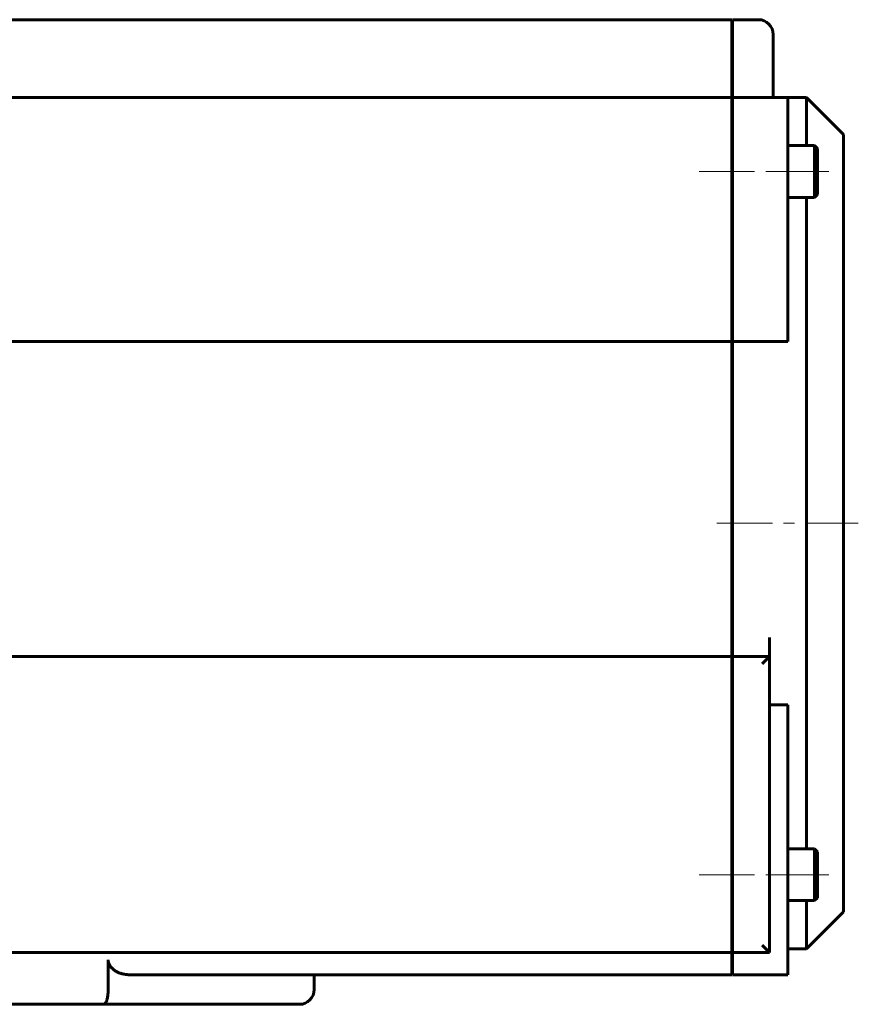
# Model space of a CAD drawing. Header units: millimetres. Extents: x -136 to 322, y -77 to 78.
# Tile 8 of 15: x 23 to 136, y -77 to 56. Entities that reach past the tile are written whole.
import ezdxf

# ---------------------------------------------------------------- set-up
doc = ezdxf.new("R2010")
doc.units = ezdxf.units.MM
doc.linetypes.add('K5LT_AXLED', pattern=[12, 7.5, -1.5, 1.5, -1.5])
doc.linetypes.add('K5LT_BASIC', pattern=[0])
doc.layers.add('Системный слой (1)', color=7, linetype='Continuous', true_color=0x6c6c6c)

# ---------------------------------------------------------------- blocks, each defined once
blk = doc.blocks.new('U16')
at = {"layer": 'Системный слой (1)', "color": 150, "linetype": 'K5LT_BASIC', "lineweight": 60, "true_color": 0x0080ff}
for p, q in [((129, 39.5), (129, 46)), ((129, -11.5), (129, 32.5)), ((129, -55.5), (129, -11.5)), ((129, -69), (129, -62.5))]:
    blk.add_line(p, q, dxfattribs=at)
blk = doc.blocks.new('U17')
at = {"layer": 'Системный слой (1)', "color": 150, "linetype": 'K5LT_BASIC', "lineweight": 60, "true_color": 0x0080ff}
for p, q in [((134, -11.5), (134, 41)), ((134, -64), (134, -11.5))]:
    blk.add_line(p, q, dxfattribs=at)

msp = doc.modelspace()

# ---------------------------------------------------------------- linework, layer by layer
at = {"layer": 'Системный слой (1)', "color": 150, "linetype": 'K5LT_BASIC', "lineweight": 60, "true_color": 0x0080ff}
for p, q in [((118.9, 56.5), (-118.9, 56.5)), ((118.9, 56.5), (118.9, 54.5)), ((122.5, 56.5), (119, 56.5)), ((119, 56.5), (119, 54.5)), ((118.9, 54.5), (118.9, 48)), ((119, 54.5), (119, 48)), ((124.5, 48), (124.5, 54.5)), ((118.9, 48), (118.9, 46)), ((119, 48), (119, 46)), ((124.5, 48), (124.5, 46)), ((118.9, 46), (-118.9, 46)), ((118.9, 46), (118.9, 44)), ((119, 46), (119, 44)), ((126.5, 46), (119, 46)), ((126.5, 46), (126.5, 44)), ((129, 46), (126.5, 46)), ((129, 46), (134, 41)), ((118.9, 44), (118.9, 13.04)), ((119, 44), (119, 13.04)), ((126.5, 13.04), (126.5, 44)), ((130.1, 39.5), (126.5, 39.5)), ((130.1, 39.5), (130.5, 39.1)), ((130.1, 32.5), (130.1, 39.5)), ((130.5, 32.9), (130.5, 39.1)), ((118.9, 38), (119, 38)), ((118.9, 34), (119, 34)), ((130.1, 32.5), (126.5, 32.5)), ((130.1, 32.5), (130.5, 32.9)), ((118.9, 13.5), (119, 13.5)), ((118.9, 13.04), (-118.9, 13.04)), ((118.9, -26.96), (118.9, 13.04)), ((119, -11.5), (119, 13.04)), ((126.5, 13.04), (119, 13.04)), ((119, -26.96), (119, -11.5)), ((118.9, -29.5), (118.9, -26.96)), ((119, -29.5), (119, -26.96)), ((124, -26.96), (124, -29.5)), ((118.9, -29.5), (-118.9, -29.5)), ((118.9, -29.5), (118.9, -30.5)), ((118.9, -30.5), (118.9, -68.5)), ((119, -29.5), (119, -30.5)), ((124, -29.5), (119, -29.5)), ((119, -30.5), (119, -68.5)), ((123, -30.5), (124, -29.5)), ((124, -69.5), (124, -29.5)), ((118.9, -36.5), (119, -36.5)), ((126.5, -36.04), (124, -36.04)), ((126.5, -70.5), (126.5, -36.04)), ((130.1, -55.5), (126.5, -55.5)), ((130.1, -62.5), (130.1, -55.5)), ((130.1, -55.5), (130.5, -55.9)), ((118.9, -57), (119, -57)), ((130.5, -62.1), (130.5, -55.9)), ((118.9, -61), (119, -61)), ((130.1, -62.5), (126.5, -62.5)), ((130.1, -62.5), (130.5, -62.1)), ((129, -69), (134, -64)), ((118.9, -68.5), (118.9, -69.5)), ((119, -68.5), (119, -69.5)), ((124, -69.5), (123, -68.5)), ((129, -69), (126.5, -69)), ((118.9, -69.5), (-118.9, -69.5)), ((118.9, -69.5), (118.9, -70.5)), ((119, -69.5), (119, -70.5)), ((124, -69.5), (119, -69.5)), ((34.67, -70.5), (34.67, -74.5)), ((118.9, -72.5), (118.9, -70.5)), ((119, -72.5), (119, -70.5)), ((126.5, -70.5), (126.5, -72.5)), ((37.5, -72.5), (118.9, -72.5)), ((62.5, -72.5), (62.5, -74.5)), ((119, -72.5), (126.5, -72.5)), ((34.06, -76.5), (-34.06, -76.5)), ((34.06, -76.5), (60.5, -76.5))]:
    msp.add_line(p, q, dxfattribs=at)
at = {"layer": 'Системный слой (1)', "color": 30, "linetype": 'K5LT_AXLED', "lineweight": 18, "true_color": 0xff8000}
for p, q in [((114.5, 36), (128.3, 36)), ((124.5, 36), (132.5, 36)), ((116.9, -11.5), (136, -11.5)), ((114.5, -59), (128.3, -59)), ((124.5, -59), (132.5, -59))]:
    msp.add_line(p, q, dxfattribs=at)
at = {"layer": 'Системный слой (1)', "color": 150, "linetype": 'K5LT_BASIC', "lineweight": 60, "true_color": 0x0080ff}
for centre, start, end in [((122.5, 54.5), 0, 90), ((60.5, -74.5), 270, 0)]:
    msp.add_arc(centre, 2, start, end, dxfattribs=at)
for points, knots in [([(37.5, -72.5), (37.34, -72.5), (37.01, -72.48), (36.62, -72.4), (36.33, -72.31), (36.13, -72.24), (35.95, -72.16), (35.77, -72.06), (35.58, -71.95), (35.41, -71.83), (35.27, -71.71), (35.17, -71.61), (35.08, -71.51), (35, -71.41), (34.9, -71.27), (34.81, -71.1), (34.75, -70.96), (34.72, -70.84), (34.69, -70.74), (34.68, -70.62), (34.67, -70.54), (34.67, -70.5)], [0, 0, 0, 0, 3.150572, 6.060581, 7.42704, 8.701249, 9.887132, 10.975645, 12.479077, 13.776521, 14.535976, 15.662999, 16.188739, 16.69582, 17.777254, 18.951694, 19.803965, 20.147704, 20.793593, 21.330338, 22, 22, 22, 22]), ([(34.06, -76.5), (34.1, -76.5), (34.16, -76.48), (34.25, -76.41), (34.32, -76.32), (34.39, -76.2), (34.45, -76.06), (34.51, -75.87), (34.57, -75.64), (34.61, -75.38), (34.65, -75.1), (34.67, -74.81), (34.67, -74.6), (34.67, -74.5)], [0, 0, 0, 0, 1.666679, 2.778295, 4.048164, 4.980678, 6.112343, 7.403263, 8.717551, 10.042664, 11.302628, 12.710193, 14, 14, 14, 14])]:
    msp.add_open_spline(points, degree=3, knots=knots, dxfattribs=at)

# ---------------------------------------------------------------- block references
at = {"layer": 'Системный слой (1)'}
for name in ['U16', 'U17']:
    msp.add_blockref(name, (0, 0), dxfattribs=at)

doc.saveas('drawing.dxf')
